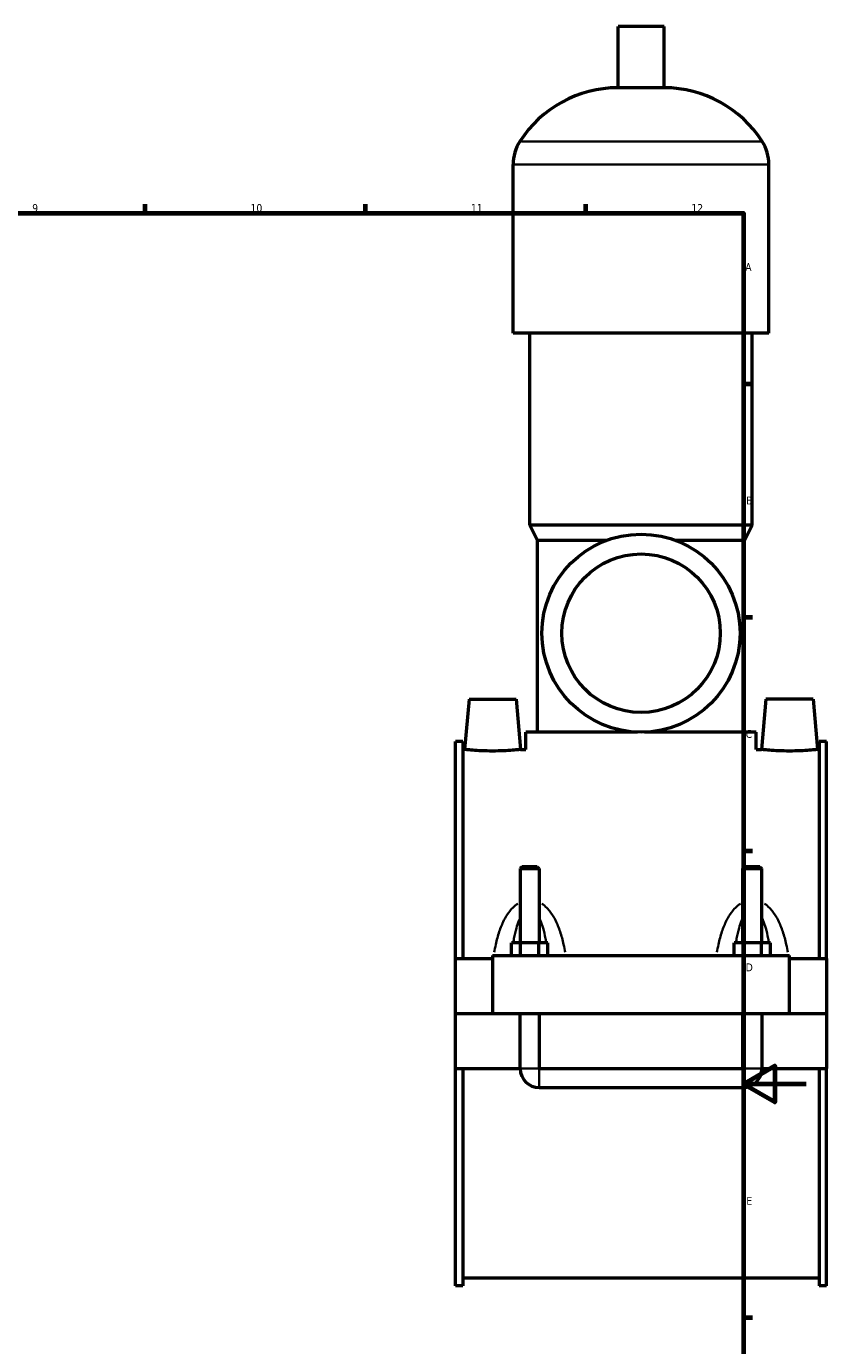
# Model space of a CAD drawing. Header units: millimetres. Extents: x 0 to 982, y -206 to 1211.
# Tile 6 of 8: x 593 to 847, y 214 to 633. Entities that reach past the tile are written whole.
import ezdxf

# ---------------------------------------------------------------- set-up
doc = ezdxf.new("R2010")
doc.units = ezdxf.units.MM
for name, color, linetype, lineweight in [('Border (ISO)', 7, 'Continuous', 70), ('Visible (ISO)', 7, 'Continuous', 50), ('Visible Narrow (ISO)', 7, 'Continuous', 35)]:
    doc.layers.add(name, color=color, linetype=linetype, lineweight=lineweight)
doc.styles.add('Note Text (ISO)', font='tahoma.ttf')

# ---------------------------------------------------------------- blocks, each defined once
blk = doc.blocks.new('Borders Default Border')
at = {"layer": 'Border (ISO)'}
for p, q in [((630.75, 574), (630.75, 576.9)), ((700.83, 574), (700.83, 576.9)), ((770.92, 574), (770.92, 576.9)), ((821, 519.75), (823.9, 519.75)), ((821, 445.5), (823.9, 445.5)), ((821, 371.25), (823.9, 371.25)), ((821, 222.75), (823.9, 222.75))]:
    blk.add_line(p, q, dxfattribs=at)
at = {"layer": 'Border (ISO)', "flags": 128}
for points in [[(20, 20), (20, 574), (821, 574), (821, 20), (20, 20)], [(841, 297), (821, 297), (831, 302.77), (831, 291.23), (821, 297)]]:
    blk.add_lwpolyline(points, dxfattribs=at)
at = {"layer": 'Border (ISO)', "color": 232, "true_color": 0xca0064, "char_height": 2.5, "attachment_point": 7, "style": 'Note Text (ISO)'}
for s, insert in [('9', (594.88, 574.35)), ('10', (664.29, 574.35)), ('11', (734.37, 574.4)), ('12', (804.46, 574.4)), ('A', (821.59, 555.62)), ('B', (821.89, 481.37)), ('C', (821.73, 407.08)), ('D', (821.73, 332.88)), ('E', (821.94, 258.63))]:
    blk.add_mtext(s, dxfattribs=dict(at, insert=insert))

msp = doc.modelspace()

# ---------------------------------------------------------------- linework, layer by layer
at = {"layer": 'Visible (ISO)'}
for p, q in [((795.784, 633.417), (781.144, 633.417)), ((781.144, 613.897), (781.144, 633.417)), ((795.784, 613.897), (795.784, 633.417)), ((795.784, 613.897), (781.144, 613.897)), ((747.797, 535.817), (747.797, 589.497)), ((829.13, 535.817), (829.13, 589.497)), ((829.13, 535.817), (747.797, 535.817)), ((753.084, 474.817), (753.084, 535.817)), ((823.844, 474.817), (823.844, 535.817)), ((823.844, 474.817), (753.084, 474.817)), ((755.524, 469.937), (753.084, 474.817)), ((821.404, 469.937), (823.844, 474.817)), ((777.472, 469.937), (755.524, 469.937)), ((755.524, 408.937), (755.524, 469.937)), ((821.404, 469.937), (799.456, 469.937)), ((821.404, 408.937), (821.404, 469.937)), ((733.764, 419.417), (732.364, 403.417)), ((733.764, 419.417), (748.764, 419.417)), ((748.764, 419.417), (750.164, 403.417)), ((828.164, 419.417), (826.764, 403.417)), ((843.164, 419.417), (828.164, 419.417)), ((843.164, 419.417), (844.564, 403.417)), ((787.341, 408.937), (751.864, 408.937)), ((751.864, 403.417), (751.864, 408.937)), ((825.064, 408.937), (789.586, 408.937)), ((825.064, 403.417), (825.064, 408.937)), ((729.464, 336.917), (729.464, 405.937)), ((731.824, 405.937), (729.464, 405.937)), ((731.824, 405.937), (731.824, 336.917)), ((731.824, 403.417), (732.364, 403.417)), ((750.164, 403.417), (751.864, 403.417)), ((825.064, 403.417), (826.764, 403.417)), ((844.564, 403.417), (845.104, 403.417)), ((845.104, 405.937), (845.104, 336.917)), ((847.464, 405.937), (845.104, 405.937)), ((847.464, 336.917), (847.464, 405.937)), ((750.664, 366.134), (750.064, 365.534)), ((750.064, 365.534), (756.064, 365.534)), ((750.064, 365.534), (750.064, 341.917)), ((755.464, 366.134), (750.664, 366.134)), ((755.464, 366.134), (756.064, 365.534)), ((756.064, 365.534), (756.064, 341.917)), ((821.464, 366.134), (820.864, 365.534)), ((820.864, 365.534), (826.864, 365.534)), ((820.864, 341.917), (820.864, 365.534)), ((826.264, 366.134), (821.464, 366.134)), ((826.264, 366.134), (826.864, 365.534)), ((826.864, 341.917), (826.864, 365.534)), ((747.29, 337.917), (747.29, 341.917)), ((750.177, 341.917), (747.29, 341.917)), ((750.177, 337.917), (750.177, 341.917)), ((755.95, 341.917), (750.177, 341.917)), ((755.95, 337.917), (755.95, 341.917)), ((758.837, 341.917), (755.95, 341.917)), ((758.837, 337.917), (758.837, 341.917)), ((818.09, 337.917), (818.09, 341.917)), ((820.977, 341.917), (818.09, 341.917)), ((820.977, 337.917), (820.977, 341.917)), ((826.75, 341.917), (820.977, 341.917)), ((826.75, 337.917), (826.75, 341.917)), ((829.637, 341.917), (826.75, 341.917)), ((829.637, 337.917), (829.637, 341.917)), ((729.464, 336.917), (741.264, 336.917)), ((729.464, 319.467), (729.464, 336.917)), ((741.264, 337.917), (741.264, 319.467)), ((741.264, 337.917), (835.664, 337.917)), ((835.664, 319.467), (835.664, 337.917)), ((835.664, 336.917), (847.464, 336.917)), ((847.464, 336.917), (847.464, 319.467)), ((729.464, 319.467), (741.264, 319.467)), ((729.464, 301.917), (729.464, 319.367)), ((750.064, 319.367), (729.464, 319.367)), ((741.264, 319.467), (835.664, 319.467)), ((750.064, 319.467), (750.064, 319.367)), ((750.064, 301.917), (750.064, 319.367)), ((756.064, 319.467), (756.064, 319.367)), ((756.064, 319.367), (756.064, 301.917)), ((820.864, 319.367), (756.064, 319.367)), ((820.864, 319.367), (820.864, 319.467)), ((820.864, 301.917), (820.864, 319.367)), ((826.864, 319.367), (826.864, 319.467)), ((826.864, 319.367), (826.864, 301.917)), ((847.464, 319.367), (826.864, 319.367)), ((835.664, 319.467), (847.464, 319.467)), ((847.464, 319.367), (847.464, 301.917)), ((729.464, 232.897), (729.464, 301.917)), ((729.464, 301.917), (750.064, 301.917)), ((731.824, 301.917), (731.824, 232.897)), ((756.064, 301.917), (820.864, 301.917)), ((826.864, 301.917), (847.464, 301.917)), ((845.104, 301.917), (845.104, 232.897)), ((847.464, 232.897), (847.464, 301.917)), ((756.064, 295.917), (820.864, 295.917)), ((731.824, 235.417), (845.104, 235.417)), ((731.824, 232.897), (729.464, 232.897)), ((847.464, 232.897), (845.104, 232.897))]:
    msp.add_line(p, q, dxfattribs=at)
for radius in [31.5, 25.2]:
    msp.add_circle((788.464, 440.417), radius, dxfattribs=at)
for centre, radius, start, end in [((781.144, 576.851), 37.046, 90, 147.38758), ((795.784, 576.851), 37.046, 32.61242, 90), ((761.379, 589.497), 13.582, 147.38758, 180), ((815.549, 589.497), 13.582, 0, 32.61242), ((756.064, 301.917), 6, 180, 270), ((820.864, 301.917), 6, 270, 0)]:
    msp.add_arc(centre, radius, start, end, dxfattribs=at)
for points, knots in [([(750.164, 403.417), (750.164, 403.417), (749.942, 403.392), (749.039, 403.303), (748.358, 403.239), (746.782, 403.12), (745.781, 403.056), (743.583, 402.965), (742.387, 402.94), (740.142, 402.94), (738.947, 402.965), (736.751, 403.055), (735.751, 403.119), (734.174, 403.239), (733.491, 403.303), (732.586, 403.392), (732.364, 403.417), (732.364, 403.417)], [1.3452221, 1.3452221, 1.3452221, 1.3452221, 1.6809341, 1.6809341, 2.0166461, 2.0166461, 2.3535451, 2.3535451, 2.6904442, 2.6904442, 3.0269312, 3.0269312, 3.3634181, 3.3634181, 3.6995418, 3.6995418, 4.0356655, 4.0356655, 4.0356655, 4.0356655]), ([(844.564, 403.417), (844.564, 403.417), (844.341, 403.392), (843.436, 403.303), (842.754, 403.239), (841.177, 403.119), (840.176, 403.055), (837.981, 402.965), (836.785, 402.94), (835.664, 402.94), (834.541, 402.94), (833.344, 402.965), (831.146, 403.056), (830.145, 403.12), (828.57, 403.239), (827.889, 403.303), (826.986, 403.392), (826.764, 403.417), (826.764, 403.417)], [4.0356655, 4.0356655, 4.0356655, 4.0356655, 4.3717892, 4.3717892, 4.7079129, 4.7079129, 5.0443998, 5.0443998, 5.3808868, 5.3808868, 5.3808868, 5.7177858, 5.7177858, 6.0546849, 6.0546849, 6.3903969, 6.3903969, 6.7261089, 6.7261089, 6.7261089, 6.7261089])]:
    msp.add_open_spline(points, degree=3, knots=knots, dxfattribs=at)
at = {"layer": 'Visible Narrow (ISO)'}
for p, q in [((826.515, 596.817), (750.413, 596.817)), ((828.63, 589.497), (748.298, 589.497)), ((750.101, 301.917), (756.027, 301.917)), ((756.064, 295.954), (756.064, 301.88)), ((820.864, 295.954), (820.864, 301.88)), ((826.827, 301.917), (820.901, 301.917))]:
    msp.add_line(p, q, dxfattribs=at)
for points, knots in [([(749.238, 354.378), (748.662, 354.003), (748.132, 353.559), (747.201, 352.624), (746.793, 352.139), (745.834, 350.839), (745.327, 349.988), (744.295, 347.951), (743.81, 346.74), (742.951, 344.171), (742.586, 342.808), (742.091, 340.593), (741.926, 339.758), (741.777, 338.916)], [-2.4759898, -2.4759898, -2.4759898, -2.4759898, -2.2693497, -2.2693497, -2.0799642, -2.0799642, -1.7868837, -1.7868837, -1.4058791, -1.4058791, -0.9999383, -0.9999383, -0.7577452, -0.7577452, -0.7577452, -0.7577452]), ([(764.35, 338.916), (764.202, 339.758), (764.036, 340.593), (763.542, 342.808), (763.177, 344.171), (762.317, 346.74), (761.832, 347.951), (760.801, 349.988), (760.294, 350.839), (759.335, 352.139), (758.926, 352.624), (757.995, 353.559), (757.465, 354.003), (756.89, 354.378)], [-5.008575, -5.008575, -5.008575, -5.008575, -4.7663819, -4.7663819, -4.360441, -4.360441, -3.9794364, -3.9794364, -3.686356, -3.686356, -3.4969705, -3.4969705, -3.2903304, -3.2903304, -3.2903304, -3.2903304]), ([(820.038, 354.378), (819.462, 354.003), (818.932, 353.559), (818.001, 352.624), (817.593, 352.139), (816.634, 350.839), (816.127, 349.988), (815.095, 347.951), (814.61, 346.74), (813.751, 344.171), (813.386, 342.808), (812.891, 340.593), (812.726, 339.758), (812.577, 338.916)], [-2.4759898, -2.4759898, -2.4759898, -2.4759898, -2.2693497, -2.2693497, -2.0799642, -2.0799642, -1.7868838, -1.7868838, -1.4058792, -1.4058792, -0.9999381, -0.9999381, -0.7577452, -0.7577452, -0.7577452, -0.7577452]), ([(835.15, 338.916), (835.002, 339.758), (834.836, 340.593), (834.342, 342.808), (833.977, 344.171), (833.117, 346.74), (832.632, 347.951), (831.601, 349.988), (831.094, 350.839), (830.135, 352.139), (829.726, 352.624), (828.795, 353.559), (828.265, 354.003), (827.69, 354.378)], [-5.008575, -5.008575, -5.008575, -5.008575, -4.766382, -4.766382, -4.360441, -4.360441, -3.9794364, -3.9794364, -3.6863559, -3.6863559, -3.4969705, -3.4969705, -3.2903304, -3.2903304, -3.2903304, -3.2903304]), ([(747.889, 342.357), (747.944, 342.681), (748.002, 343.003), (748.277, 344.463), (748.528, 345.573), (749.062, 347.441), (749.324, 348.22), (749.713, 349.156), (749.805, 349.363), (749.9, 349.564)], [1.29905548, 1.29905548, 1.29905548, 1.29905548, 1.40587912, 1.40587912, 1.78688373, 1.78688373, 2.07996419, 2.07996419, 2.16559995, 2.16559995, 2.16559995, 2.16559995]), ([(756.228, 349.564), (756.323, 349.363), (756.414, 349.156), (756.804, 348.22), (757.066, 347.441), (757.599, 345.573), (757.85, 344.463), (758.126, 343.003), (758.183, 342.681), (758.238, 342.357)], [3.60072022, 3.60072022, 3.60072022, 3.60072022, 3.68635598, 3.68635598, 3.97943644, 3.97943644, 4.36044104, 4.36044104, 4.46726469, 4.46726469, 4.46726469, 4.46726469]), ([(818.689, 342.357), (818.744, 342.681), (818.802, 343.003), (819.077, 344.463), (819.328, 345.573), (819.862, 347.441), (820.124, 348.22), (820.513, 349.156), (820.605, 349.363), (820.7, 349.564)], [1.29905548, 1.29905548, 1.29905548, 1.29905548, 1.4058792, 1.4058792, 1.78688378, 1.78688378, 2.07996422, 2.07996422, 2.16559995, 2.16559995, 2.16559995, 2.16559995]), ([(827.028, 349.564), (827.123, 349.363), (827.214, 349.156), (827.604, 348.22), (827.866, 347.441), (828.399, 345.573), (828.65, 344.463), (828.926, 343.003), (828.983, 342.681), (829.038, 342.357)], [3.60072022, 3.60072022, 3.60072022, 3.60072022, 3.68635594, 3.68635594, 3.97943639, 3.97943639, 4.36044097, 4.36044097, 4.46726469, 4.46726469, 4.46726469, 4.46726469])]:
    msp.add_open_spline(points, degree=3, knots=knots, dxfattribs=at)

# ---------------------------------------------------------------- block references
msp.add_blockref('Borders Default Border', (0, 0))

doc.saveas('drawing.dxf')
